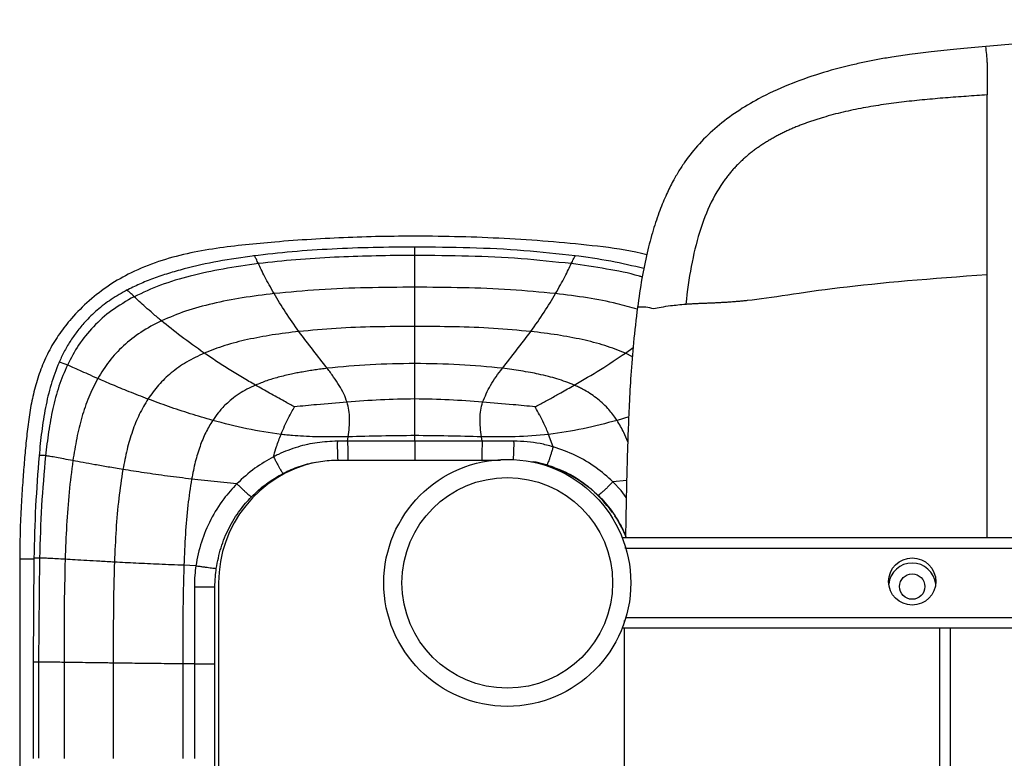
# Paper-space layout '_Bottom' of a CAD drawing. Header units: millimetres. Extents: x -468 to 468, y -619 to 155.
# Tile 5 of 10: x -468 to -197, y -48 to 155. Entities that reach past the tile are written whole.
import ezdxf

# ---------------------------------------------------------------- set-up
doc = ezdxf.new("R2010")
doc.units = ezdxf.units.MM

psp = doc.layouts.new('_Bottom')

# ---------------------------------------------------------------- linework, layer by layer
at = {"color": 7, "linetype": 'Continuous', "lineweight": 25}
for p, q in [((-359.46, 76.62), (-359.46, 81.39)), ((-359.46, 70.6), (-359.46, 76.62)), ((-359.46, 60.38), (-359.46, 70.6)), ((-301.48, 63.25), (-299.36, 64.78)), ((-299.56, 62.27), (-301.48, 63.25)), ((-300.57, 45.69), (-303.79, 44.73)), ((-321.37, 37.47), (-322.61, 40.87)), ((-377.96, 39), (-377.8, 40.2)), ((-359.46, 38.99), (-359.46, 40.55)), ((-340.96, 39), (-341.12, 40.2)), ((-380.67, 33.81), (-377.86, 33.81)), ((-341.06, 33.81), (-335.9, 33.81)), ((-408.46, 27.3), (-420.94, 28.56)), ((-301.14, 28.22), (-304.9, 27.81)), ((-301.78, 13.81), (-301.29, 12.5)), ((-302.38, 12.5), (302.38, 12.5)), ((-301.51, 10.01), (-301.52, 9.47)), ((301.35, 9.5), (-301.35, 9.5)), ((-468.27, 6.63), (-468.27, -450.94)), ((-464.36, 6.72), (-464.56, -21.86)), ((-462.81, 6.84), (-463.05, -21.81)), ((-419.74, 4.71), (-423.06, 4.84)), ((-413.5, 0), (-413.5, -466)), ((-301.78, -10.36), (-301.78, -10.84)), ((-301.35, -9.5), (301.35, -9.5)), ((302.38, -12.5), (-302.38, -12.5)), ((-215, -12.5), (-215, -366.5)), ((-212, -366.5), (-212, -12.5)), ((-464.56, -21.86), (-464.56, -48.31)), ((-463.05, -21.81), (-463.05, -48.3)), ((-456.06, -21.89), (-456.06, -48.31)), ((-423.36, -22.3), (-423.36, -48.36)), ((-420.17, -22.33), (-423.36, -22.3)), ((-414.5, -421.97), (-414.5, -22.33))]:
    psp.add_line(p, q, dxfattribs=at)
at = {"color": 7, "linetype": 'Continuous', "lineweight": 25, "flags": 128}
for points in [[(-301.24, 23.53), (-302.63, 25.42), (-304.9, 27.81), (-304.9, 27.81), (-304.9, 27.81)], [(-468.27, 6.63), (-468.08, 6.63), (-467.53, 6.63), (-466.72, 6.63), (-465.77, 6.63), (-464.81, 6.63), (-464.33, 6.63)], [(-442.51, -22.08), (-442.51, -31.65), (-442.51, -39.99), (-442.51, -48.33)], [(-420.17, -22.33), (-420.17, -32.33), (-420.17, -40.35), (-420.17, -41.01), (-420.17, -48.36)]]:
    psp.add_lwpolyline(points, dxfattribs=at)
at = {"color": 7, "linetype": 'Continuous', "lineweight": 25}
for centre, radius in [((-334, 0), 34), ((-334, 0), 29), ((-222.5, 0.37), 6.5), ((-222.5, -1.02), 3.5)]:
    psp.add_circle(centre, radius, dxfattribs=at)
for centre, radius, start, end in [((-347.39, 132.75), 145.95, 4.1329, 5.8675), ((-297, 64.59), 11.33, 72.8467, 95.862), ((-328.02, 37.67), 52.79, 178.5547, 184.1966), ((-381.86, 37.88), 49.71, 355.4759, 1.3066), ((-379.5, 0), 34, 102.6225, 180), ((-333.5, -1), 35, 69.3088, 78.9329), ((-333.5, -1), 35, 35.5588, 68.254), ((-333.5, -1), 35, 23.7574, 33.6936), ((-222.5, -1.03), 6.5, 6.2844, 173.7156), ((-418.63, -423.33), 422.15, 89.4399, 90.2099)]:
    psp.add_arc(centre, radius, start, end, dxfattribs=at)
for points, knots in [([(0, 155.05), (-2.23, 155.05), (-6.38, 155.04), (-12.13, 155.03), (-16.96, 155.01), (-20.9, 154.99), (-27.36, 154.96), (-40.07, 154.84), (-65.18, 154.44), (-94.71, 153.55), (-125.25, 152.42), (-144.86, 151.52), (-158.38, 150.77), (-165.58, 150.34), (-171.44, 149.96), (-176.41, 149.63), (-181.12, 149.3), (-187.06, 148.87), (-194.22, 148.32), (-199.41, 147.9), (-202.21, 147.67)], [0, 0, 0, 0, 0.033052, 0.061491, 0.085316, 0.104526, 0.119946, 0.181137, 0.292798, 0.492168, 0.619029, 0.745899, 0.783119, 0.819638, 0.852896, 0.870152, 0.893472, 0.922883, 0.958377, 1, 1, 1, 1]), ([(-202.21, 147.67), (-204.89, 147.44), (-209.91, 147), (-216.91, 146.28), (-222.87, 145.55), (-227.78, 144.81), (-231.93, 144.1), (-235.67, 143.36), (-241.04, 142.17), (-248.08, 140.26), (-256.64, 137.23), (-264.23, 133.71), (-270.79, 129.81), (-276.28, 125.72), (-281.12, 121.1), (-284.5, 116.88), (-286.8, 113.37), (-288.5, 110.42), (-290.29, 106.8), (-292.15, 102.3), (-293.96, 96.92), (-295.6, 90.66), (-297.05, 83.56), (-297.77, 78.52), (-298.15, 75.86)], [0, 0, 0, 0, 0.0600729, 0.1124458, 0.1571163, 0.193998, 0.2233618, 0.2510098, 0.2790874, 0.3461719, 0.4138917, 0.4816154, 0.5328042, 0.5840403, 0.6343651, 0.6820842, 0.7045883, 0.728392, 0.7584585, 0.7949245, 0.8374507, 0.8857343, 0.9398953, 1, 1, 1, 1]), ([(-201.87, 143.23), (-201.87, 143.03), (-201.87, 142.49), (-201.86, 140.92), (-201.86, 138.38), (-201.85, 135.67), (-201.85, 134.33)], [0, 0, 0, 0, 0.103884, 0.282597, 0.643173, 1, 1, 1, 1]), ([(-201.85, 134.33), (-202.81, 134.27), (-204.73, 134.14), (-207.61, 133.95), (-210.48, 133.74), (-213.35, 133.52), (-216.21, 133.28), (-219.06, 133.02), (-221.91, 132.74), (-224.75, 132.42), (-227.57, 132.07), (-230.39, 131.68), (-233.2, 131.24), (-235.99, 130.75), (-238.77, 130.21), (-241.53, 129.6), (-244.26, 128.92), (-246.47, 128.31), (-248.15, 127.79), (-249.32, 127.42), (-250.49, 127.03), (-251.65, 126.62), (-252.8, 126.19), (-253.94, 125.74), (-255.07, 125.28), (-256.19, 124.79), (-257.3, 124.28), (-258.4, 123.75), (-259.48, 123.19), (-260.55, 122.62), (-261.6, 122.02), (-262.64, 121.4), (-263.66, 120.75), (-264.67, 120.08), (-265.65, 119.38), (-266.61, 118.65), (-267.55, 117.91), (-268.47, 117.13), (-269.36, 116.33), (-270.23, 115.5), (-271.07, 114.65), (-271.88, 113.77), (-272.66, 112.86), (-273.16, 112.24), (-273.41, 111.92)], [0, 0, 0, 0, 0.037455, 0.07486, 0.112215, 0.149517, 0.186764, 0.223956, 0.261088, 0.298158, 0.335161, 0.372091, 0.408946, 0.44572, 0.482409, 0.519006, 0.555501, 0.591907, 0.607849, 0.623772, 0.639677, 0.655565, 0.671434, 0.687285, 0.703115, 0.718924, 0.73471, 0.750472, 0.766209, 0.78192, 0.797606, 0.813265, 0.8289, 0.844512, 0.860103, 0.875676, 0.891236, 0.906784, 0.922322, 0.937854, 0.953384, 0.968915, 0.984452, 1, 1, 1, 1]), ([(-201.85, 116.34), (-201.85, 116.68), (-201.85, 117.36), (-201.85, 118.37), (-201.85, 119.37), (-201.85, 120.37), (-201.85, 121.35), (-201.85, 122.33), (-201.85, 123.29), (-201.85, 124.24), (-201.85, 125.18), (-201.85, 126.1), (-201.85, 127.01), (-201.85, 127.9), (-201.85, 128.77), (-201.85, 129.62), (-201.85, 130.46), (-201.85, 131.27), (-201.85, 132.07), (-201.85, 132.84), (-201.85, 133.6), (-201.85, 134.08), (-201.85, 134.33)], [0, 0, 0, 0, 0.050178, 0.100264, 0.150254, 0.200143, 0.249934, 0.29963, 0.349242, 0.398781, 0.448268, 0.497728, 0.54719, 0.596685, 0.646249, 0.695931, 0.745787, 0.795884, 0.84629, 0.897071, 0.94829, 1, 1, 1, 1]), ([(-201.85, 84.9), (-201.85, 85.51), (-201.85, 86.72), (-201.85, 88.53), (-201.85, 90.33), (-201.85, 92.12), (-201.85, 93.91), (-201.85, 95.69), (-201.85, 97.46), (-201.85, 99.22), (-201.85, 100.97), (-201.85, 102.72), (-201.85, 104.46), (-201.85, 106.18), (-201.85, 107.9), (-201.85, 109.61), (-201.85, 111.31), (-201.85, 113), (-201.85, 114.68), (-201.85, 115.78), (-201.85, 116.34)], [0, 0, 0, 0, 0.056452, 0.112799, 0.169024, 0.225118, 0.28108, 0.336914, 0.392627, 0.448229, 0.503733, 0.559151, 0.614494, 0.66977, 0.724987, 0.780144, 0.835237, 0.890256, 0.945182, 1, 1, 1, 1]), ([(-273.4, 111.92), (-276.78, 107.6), (-279.25, 102.4), (-282.89, 90.57), (-284.06, 83.94), (-284.85, 76.75)], [0, 0, 0, 0, 0.5, 0.5, 1, 1, 1, 1]), ([(-295.6, 90.29), (-296.09, 90.42), (-300.52, 91.6), (-309.12, 92.71), (-321.22, 93.92), (-333.34, 94.77), (-345.46, 95.28), (-360.3, 95.52), (-377.84, 95.24), (-394, 94.22), (-406.1, 93.11), (-414.17, 92.14), (-422.2, 90.73), (-430.09, 88.6), (-437.29, 85.7), (-443.68, 82.03), (-449.21, 77.8), (-453.74, 73.27), (-457.34, 68.69), (-460.11, 64.22), (-462.3, 59.46), (-463.93, 54.51), (-465.1, 49.44), (-465.92, 44.29), (-466.5, 39.08), (-466.98, 33.8), (-467.42, 28.18), (-467.83, 21.9), (-468.19, 14.62), (-468.24, 9.42), (-468.27, 6.63)], [0, 0, 0, 0, 0.006523, 0.058903, 0.110992, 0.162966, 0.214982, 0.267023, 0.353741, 0.440385, 0.475064, 0.509911, 0.544854, 0.579772, 0.6148, 0.644361, 0.674198, 0.704059, 0.72647, 0.748966, 0.77144, 0.793692, 0.815848, 0.838217, 0.860709, 0.883196, 0.906404, 0.933161, 0.964146, 1, 1, 1, 1]), ([(-359.46, 92.44), (-363.28, 92.42), (-370.88, 92.37), (-382.16, 91.95), (-393.16, 91.25), (-400.35, 90.42), (-403.88, 90.02)], [0, 0, 0, 0, 0.257331, 0.511867, 0.760455, 1, 1, 1, 1]), ([(-359.46, 90.16), (-359.46, 90.61), (-359.46, 91.52), (-359.46, 92.2), (-359.46, 92.48), (-359.46, 92.43), (-359.46, 92.42)], [0, 0, 0, 0, 0.323398, 0.643977, 0.964406, 1, 1, 1, 1]), ([(-315.28, 90.05), (-320, 90.56), (-329.64, 91.62), (-344.39, 92.31), (-354.4, 92.4), (-359.46, 92.44)], [0, 0, 0, 0, 0.321782, 0.657508, 1, 1, 1, 1]), ([(-403.64, 90.05), (-406.99, 89.57), (-413.49, 88.65), (-421.38, 86.91), (-427.28, 85.24), (-431.41, 83.85), (-435.29, 82.31), (-437.73, 81.08), (-438.93, 80.49)], [0, 0, 0, 0, 0.276228, 0.535859, 0.658907, 0.7773, 0.891094, 1, 1, 1, 1]), ([(-402.53, 87.88), (-402.74, 88.31), (-403.14, 89.17), (-403.44, 89.77), (-403.59, 90.02), (-403.62, 90.03), (-403.63, 90.03)], [0, 0, 0, 0, 0.328044, 0.650136, 0.863043, 1, 1, 1, 1]), ([(-381.56, 89.65), (-385.13, 89.45), (-392.14, 89.06), (-399.11, 88.27), (-402.53, 87.88)], [0, 0, 0, 0, 0.509058, 1, 1, 1, 1]), ([(-359.46, 90.16), (-360.02, 90.16), (-367.39, 90.15), (-374.75, 89.89), (-381.56, 89.65)], [0, 0, 0, 0, 0.0757631, 1, 1, 1, 1]), ([(-359.46, 81.39), (-359.46, 82.25), (-359.46, 83.98), (-359.46, 85.96), (-359.46, 87.41), (-359.46, 88.43), (-359.46, 89.36), (-359.46, 89.89), (-359.46, 90.16)], [0, 0, 0, 0, 0.243936, 0.490985, 0.616064, 0.742431, 0.870339, 1, 1, 1, 1]), ([(-316.38, 87.88), (-320.98, 88.37), (-330.38, 89.38), (-344.76, 90.03), (-354.53, 90.11), (-359.46, 90.16)], [0, 0, 0, 0, 0.3216557, 0.6573358, 1, 1, 1, 1]), ([(-316.38, 87.88), (-316.18, 88.31), (-315.78, 89.17), (-315.44, 89.82), (-315.29, 90.09), (-315.29, 90.04), (-315.29, 90.03)], [0, 0, 0, 0, 0.327885, 0.649818, 0.968615, 1, 1, 1, 1]), ([(-296.37, 86.53), (-299.4, 87.25), (-305.73, 88.73), (-312.17, 89.62), (-315.52, 90.08)], [0, 0, 0, 0, 0.478693, 1, 1, 1, 1]), ([(-402.53, 87.88), (-405.78, 87.43), (-412.08, 86.55), (-421.09, 84.58), (-429.35, 82.2), (-434.35, 79.9), (-436.75, 78.79)], [0, 0, 0, 0, 0.276452, 0.536276, 0.777612, 1, 1, 1, 1]), ([(-398.22, 79.64), (-398.68, 80.46), (-399.6, 82.07), (-400.78, 84.3), (-401.79, 86.32), (-402.29, 87.36), (-402.53, 87.88)], [0, 0, 0, 0, 0.2520608, 0.5019892, 0.7507038, 1, 1, 1, 1]), ([(-320.7, 79.64), (-320.24, 80.46), (-319.31, 82.07), (-318.14, 84.3), (-317.12, 86.32), (-316.63, 87.36), (-316.38, 87.88)], [0, 0, 0, 0, 0.25206, 0.501985, 0.750701, 1, 1, 1, 1]), ([(-296.85, 84.2), (-297.11, 84.28), (-300.32, 85.27), (-306.85, 86.49), (-313.14, 87.41), (-316.38, 87.88)], [0, 0, 0, 0, 0.041198, 0.505733, 1, 1, 1, 1]), ([(-267.83, 77.79), (-264.5, 78.15), (-260.92, 78.7), (-252.66, 79.94), (-247.98, 80.63), (-231.46, 82.63), (-217.13, 83.85), (-201.85, 84.9)], [0, 0, 0, 0, 0.25, 0.25, 0.5, 0.5, 1, 1, 1, 1]), ([(-201.86, 12.5), (-201.86, 13.49), (-201.86, 17.99), (-201.85, 26.78), (-201.85, 38.74), (-201.85, 51.18), (-201.85, 63.09), (-201.85, 74.29), (-201.85, 81.46), (-201.85, 84.9)], [0, 0, 0, 0, 0.04061, 0.185518, 0.362135, 0.534482, 0.699673, 0.855554, 1, 1, 1, 1]), ([(-359.46, 81.39), (-363.9, 81.36), (-372.68, 81.3), (-385.61, 80.82), (-394.08, 80.03), (-398.22, 79.64)], [0, 0, 0, 0, 0.34272, 0.678317, 1, 1, 1, 1]), ([(-320.7, 79.64), (-324.84, 80.03), (-333.31, 80.82), (-346.24, 81.3), (-355.02, 81.36), (-359.46, 81.39)], [0, 0, 0, 0, 0.321682, 0.657283, 1, 1, 1, 1]), ([(-438.63, 80.64), (-440.12, 79.8), (-443.04, 78.17), (-446.95, 75.17), (-450.08, 72.15), (-452.53, 69.2), (-454.45, 66.43), (-456.12, 63.55), (-457.04, 61.55), (-457.49, 60.55)], [0, 0, 0, 0, 0.182886, 0.357022, 0.524015, 0.645802, 0.765406, 0.883477, 1, 1, 1, 1]), ([(-436.75, 78.79), (-438.85, 77.58), (-442.92, 75.26), (-448.04, 70.68), (-452.19, 65.61), (-454.17, 61.83), (-455.15, 59.96)], [0, 0, 0, 0, 0.271237, 0.523633, 0.764547, 1, 1, 1, 1]), ([(-436.75, 78.79), (-437.15, 79.17), (-437.75, 79.74), (-438.27, 80.21), (-438.6, 80.48), (-438.78, 80.62), (-438.77, 80.56), (-438.77, 80.56)], [0, 0, 0, 0, 0.362274, 0.53604, 0.715899, 0.990131, 1, 1, 1, 1]), ([(-429.25, 72.16), (-430.04, 72.82), (-431.6, 74.13), (-433.63, 75.91), (-435.4, 77.52), (-436.3, 78.37), (-436.75, 78.79)], [0, 0, 0, 0, 0.261969, 0.515488, 0.761036, 1, 1, 1, 1]), ([(-398.22, 79.64), (-401.15, 79.28), (-406.84, 78.58), (-414.99, 76.98), (-422.49, 75.01), (-427.06, 73.09), (-429.25, 72.16)], [0, 0, 0, 0, 0.27641, 0.536387, 0.777897, 1, 1, 1, 1]), ([(-391.41, 69.2), (-392.67, 70.98), (-395.19, 74.53), (-397.21, 77.94), (-398.22, 79.64)], [0, 0, 0, 0, 0.4999536, 1, 1, 1, 1]), ([(-327.51, 69.2), (-326.25, 70.98), (-323.73, 74.53), (-321.71, 77.94), (-320.7, 79.64)], [0, 0, 0, 0, 0.4999477, 1, 1, 1, 1]), ([(-298.22, 75.31), (-300.05, 75.85), (-304.56, 77.17), (-312.08, 78.56), (-317.77, 79.28), (-320.7, 79.64)], [0, 0, 0, 0, 0.250357, 0.613697, 1, 1, 1, 1]), ([(-293.64, 75.49), (-293.64, 75.49), (-293.1, 75.65), (-291.63, 75.94), (-288.82, 76.39), (-286.3, 76.62), (-284.85, 76.75)], [0, 0, 0, 0, 0.001153, 0.284338, 0.588667, 1, 1, 1, 1]), ([(-284.85, 76.75), (-284.69, 76.76), (-284.38, 76.78), (-283.89, 76.81), (-283.41, 76.84), (-282.92, 76.87), (-282.42, 76.9), (-281.92, 76.92), (-281.41, 76.95), (-280.9, 76.97), (-280.38, 76.99), (-279.86, 77.01), (-279.33, 77.04), (-278.8, 77.06), (-278.26, 77.08), (-277.71, 77.11), (-277.17, 77.13), (-276.61, 77.15), (-276.06, 77.18), (-275.49, 77.21), (-274.93, 77.24), (-274.36, 77.27), (-273.78, 77.31), (-273.2, 77.34), (-272.62, 77.38), (-272.03, 77.42), (-271.44, 77.47), (-270.85, 77.51), (-270.25, 77.56), (-269.65, 77.62), (-269.05, 77.67), (-268.44, 77.73), (-268.03, 77.78), (-267.83, 77.8)], [0, 0, 0, 0, 0.033647, 0.067103, 0.100379, 0.133485, 0.166433, 0.199234, 0.2319, 0.264444, 0.296877, 0.32921, 0.361453, 0.393619, 0.425715, 0.457752, 0.489739, 0.521683, 0.553593, 0.585476, 0.617339, 0.649188, 0.681029, 0.71287, 0.744713, 0.776566, 0.808432, 0.840316, 0.872218, 0.904139, 0.936076, 0.96803, 1, 1, 1, 1]), ([(-298.15, 75.86), (-298.55, 72.61), (-299.29, 66.4), (-299.98, 57.46), (-300.43, 49.36), (-300.74, 42.1), (-300.95, 35.66), (-301.1, 30.06), (-301.21, 25.16), (-301.33, 19.4), (-301.41, 15.23), (-301.46, 12.5)], [0, 0, 0, 0, 0.154713, 0.295823, 0.42355, 0.538021, 0.639369, 0.72769, 0.803051, 0.870841, 1, 1, 1, 1]), ([(-429.25, 72.16), (-431.18, 71.16), (-434.91, 69.23), (-439.73, 65.4), (-443.75, 61.12), (-445.77, 57.87), (-446.77, 56.26)], [0, 0, 0, 0, 0.2712281, 0.5233357, 0.764013, 1, 1, 1, 1]), ([(-417.44, 63.25), (-419.62, 64.8), (-423.88, 67.81), (-427.49, 70.74), (-429.25, 72.16)], [0, 0, 0, 0, 0.511967, 1, 1, 1, 1]), ([(-359.46, 70.6), (-363.11, 70.58), (-370.33, 70.54), (-380.99, 70.15), (-387.98, 69.51), (-391.41, 69.2)], [0, 0, 0, 0, 0.341926, 0.677397, 1, 1, 1, 1]), ([(-327.51, 69.2), (-330.93, 69.51), (-337.92, 70.15), (-348.59, 70.54), (-355.81, 70.58), (-359.46, 70.6)], [0, 0, 0, 0, 0.322605, 0.658076, 1, 1, 1, 1]), ([(-391.41, 69.2), (-393.85, 68.91), (-398.59, 68.34), (-405.4, 67.06), (-411.7, 65.49), (-415.58, 63.98), (-417.44, 63.25)], [0, 0, 0, 0, 0.27468, 0.534166, 0.776371, 1, 1, 1, 1]), ([(-383.57, 59.07), (-384.87, 60.73), (-387.55, 64.15), (-390.1, 67.49), (-391.41, 69.2)], [0, 0, 0, 0, 0.485972, 1, 1, 1, 1]), ([(-335.35, 59.07), (-334.04, 60.73), (-331.37, 64.15), (-328.82, 67.49), (-327.51, 69.2)], [0, 0, 0, 0, 0.485972, 1, 1, 1, 1]), ([(-301.48, 63.25), (-303.34, 63.98), (-307.22, 65.49), (-313.52, 67.06), (-320.33, 68.34), (-325.07, 68.91), (-327.51, 69.2)], [0, 0, 0, 0, 0.223627, 0.465832, 0.725319, 1, 1, 1, 1]), ([(-417.44, 63.25), (-419.1, 62.46), (-422.3, 60.95), (-426.53, 57.94), (-430.14, 54.54), (-432.02, 51.91), (-432.95, 50.61)], [0, 0, 0, 0, 0.270919, 0.52302, 0.763647, 1, 1, 1, 1]), ([(-403.34, 54.43), (-404.54, 55.13), (-406.98, 56.55), (-410.56, 58.74), (-414.09, 60.98), (-416.32, 62.49), (-417.44, 63.25)], [0, 0, 0, 0, 0.244906, 0.499797, 0.74893, 1, 1, 1, 1]), ([(-315.58, 54.44), (-313.14, 55.87), (-308.25, 58.73), (-303.73, 61.75), (-301.48, 63.25)], [0, 0, 0, 0, 0.500367, 1, 1, 1, 1]), ([(-457.44, 60.68), (-458.22, 58.66), (-459.79, 54.61), (-461.24, 48.22), (-462.28, 41.67), (-462.71, 37.24), (-462.93, 35.01)], [0, 0, 0, 0, 0.246034, 0.493536, 0.744576, 1, 1, 1, 1]), ([(-455.15, 59.96), (-455.97, 58.03), (-457.62, 54.14), (-459.22, 47.94), (-460.39, 41.55), (-460.89, 37.2), (-461.15, 35)], [0, 0, 0, 0, 0.2440701, 0.4908284, 0.7424636, 1, 1, 1, 1]), ([(-455.15, 59.96), (-455.56, 60.13), (-456.38, 60.46), (-457.09, 60.68), (-457.43, 60.75), (-457.41, 60.68), (-457.41, 60.66)], [0, 0, 0, 0, 0.324725, 0.639015, 0.945733, 1, 1, 1, 1]), ([(-446.77, 56.26), (-447.67, 56.65), (-449.42, 57.43), (-451.69, 58.45), (-453.65, 59.32), (-454.66, 59.75), (-455.15, 59.96)], [0, 0, 0, 0, 0.264873, 0.5195589, 0.7643615, 1, 1, 1, 1]), ([(-359.46, 60.38), (-363.57, 60.34), (-371.62, 60.25), (-379.64, 59.45), (-383.57, 59.07)], [0, 0, 0, 0, 0.509871, 1, 1, 1, 1]), ([(-359.46, 58.82), (-359.46, 59.08), (-359.46, 59.6), (-359.46, 60.12), (-359.46, 60.38)], [0, 0, 0, 0, 0.4982202, 1, 1, 1, 1]), ([(-335.35, 59.07), (-339.28, 59.45), (-347.29, 60.25), (-355.35, 60.34), (-359.46, 60.38)], [0, 0, 0, 0, 0.49013, 1, 1, 1, 1]), ([(-383.57, 59.07), (-384.14, 59), (-385.28, 58.86), (-386.96, 58.62), (-388.71, 58.36), (-390.36, 58.08), (-391.97, 57.78), (-394.17, 57.33), (-396.96, 56.66), (-400.27, 55.68), (-402.31, 54.85), (-403.34, 54.43)], [0, 0, 0, 0, 0.084699, 0.168239, 0.250532, 0.34487, 0.414305, 0.492141, 0.675167, 0.836633, 1, 1, 1, 1]), ([(-378.13, 49.76), (-378.41, 50.53), (-378.99, 52.12), (-380.29, 54.4), (-381.83, 56.74), (-382.98, 58.27), (-383.57, 59.07)], [0, 0, 0, 0, 0.222408, 0.463509, 0.723283, 1, 1, 1, 1]), ([(-359.46, 50.64), (-359.46, 52), (-359.46, 54.76), (-359.46, 57.45), (-359.46, 58.82)], [0, 0, 0, 0, 0.491579, 1, 1, 1, 1]), ([(-340.79, 49.76), (-340.13, 51.32), (-338.7, 54.68), (-336.52, 57.53), (-335.35, 59.07)], [0, 0, 0, 0, 0.463168, 1, 1, 1, 1]), ([(-315.58, 54.44), (-316.34, 54.75), (-317.91, 55.4), (-320.27, 56.17), (-322.8, 56.87), (-325.23, 57.43), (-327.78, 57.94), (-330.23, 58.37), (-332.8, 58.75), (-334.49, 58.96), (-335.35, 59.07)], [0, 0, 0, 0, 0.1215327, 0.2492057, 0.3662707, 0.5078714, 0.616281, 0.7494827, 0.8733923, 1, 1, 1, 1]), ([(-446.77, 56.26), (-447.64, 54.57), (-449.4, 51.15), (-451.23, 45.59), (-452.66, 39.74), (-453.3, 35.71), (-453.63, 33.65)], [0, 0, 0, 0, 0.239742, 0.484538, 0.737338, 1, 1, 1, 1]), ([(-432.95, 50.61), (-434.7, 51.28), (-438.12, 52.6), (-442.76, 54.52), (-445.46, 55.69), (-446.77, 56.26)], [0, 0, 0, 0, 0.349218, 0.682466, 1, 1, 1, 1]), ([(-403.34, 54.43), (-404.13, 54.07), (-405.68, 53.36), (-407.9, 52.05), (-409.82, 50.65), (-411.77, 48.93), (-413.53, 47.02), (-414.63, 45.44), (-415.13, 44.73)], [0, 0, 0, 0, 0.168412, 0.330109, 0.497671, 0.627548, 0.832896, 1, 1, 1, 1]), ([(-399.48, 52.24), (-400.11, 52.6), (-401.4, 53.32), (-402.68, 54.05), (-403.34, 54.43)], [0, 0, 0, 0, 0.487174, 1, 1, 1, 1]), ([(-319.27, 52.33), (-318.66, 52.68), (-317.42, 53.38), (-316.2, 54.08), (-315.58, 54.44)], [0, 0, 0, 0, 0.4975098, 1, 1, 1, 1]), ([(-313.31, 53.35), (-313.68, 53.54), (-314.42, 53.92), (-315.19, 54.26), (-315.58, 54.43)], [0, 0, 0, 0, 0.493316, 1, 1, 1, 1]), ([(-392.58, 48.46), (-393.52, 48.97), (-395.84, 50.21), (-398.13, 51.49), (-399.48, 52.24)], [0, 0, 0, 0, 0.407522, 1, 1, 1, 1]), ([(-326.34, 48.46), (-326.33, 48.46), (-326.3, 48.48), (-326.24, 48.51), (-325.29, 49.03), (-323.41, 50.03), (-321.12, 51.3), (-319.74, 52.07), (-319.27, 52.33)], [0, 0, 0, 0, 0.00612, 0.01224, 0.02448, 0.407697, 0.801502, 1, 1, 1, 1]), ([(-303.83, 44.79), (-303.94, 44.96), (-304.38, 45.62), (-305.2, 46.71), (-306.42, 48.16), (-307.85, 49.59), (-309.5, 50.96), (-311.3, 52.23), (-312.61, 52.96), (-313.31, 53.35)], [0, 0, 0, 0, 0.048162, 0.182848, 0.316906, 0.488298, 0.652321, 0.815197, 1, 1, 1, 1]), ([(-432.95, 50.61), (-433.78, 49.22), (-435.47, 46.4), (-437.32, 41.69), (-438.81, 36.61), (-439.5, 33.05), (-439.86, 31.22)], [0, 0, 0, 0, 0.233873, 0.475657, 0.729875, 1, 1, 1, 1]), ([(-415.13, 44.73), (-417.19, 45.34), (-421.32, 46.54), (-427.3, 48.52), (-431.08, 49.92), (-432.95, 50.61)], [0, 0, 0, 0, 0.336747, 0.671268, 1, 1, 1, 1]), ([(-378.13, 49.76), (-380.92, 49.53), (-385.74, 49.14), (-390.55, 48.66), (-392.58, 48.46)], [0, 0, 0, 0, 0.579388, 1, 1, 1, 1]), ([(-359.46, 50.64), (-362.62, 50.58), (-368.85, 50.47), (-375.07, 50), (-378.13, 49.76)], [0, 0, 0, 0, 0.507441, 1, 1, 1, 1]), ([(-377.8, 40.2), (-377.69, 41.07), (-377.49, 42.74), (-377.39, 45.19), (-377.53, 47.54), (-377.93, 49.02), (-378.13, 49.76)], [0, 0, 0, 0, 0.269939, 0.519793, 0.759166, 1, 1, 1, 1]), ([(-359.46, 40.55), (-359.46, 42.31), (-359.46, 45.69), (-359.46, 49.03), (-359.46, 50.64)], [0, 0, 0, 0, 0.518549, 1, 1, 1, 1]), ([(-340.79, 49.76), (-343.85, 50), (-350.06, 50.47), (-356.3, 50.58), (-359.46, 50.64)], [0, 0, 0, 0, 0.4925611, 1, 1, 1, 1]), ([(-341.12, 40.2), (-341.22, 41.07), (-341.43, 42.74), (-341.53, 45.19), (-341.39, 47.54), (-340.99, 49.02), (-340.79, 49.76)], [0, 0, 0, 0, 0.270005, 0.519928, 0.759226, 1, 1, 1, 1]), ([(-326.34, 48.46), (-328.37, 48.66), (-333.18, 49.14), (-337.99, 49.53), (-340.79, 49.76)], [0, 0, 0, 0, 0.42061, 1, 1, 1, 1]), ([(-396.3, 40.88), (-395.65, 42.43), (-394.54, 45.03), (-393.14, 47.47), (-392.58, 48.46)], [0, 0, 0, 0, 0.595478, 1, 1, 1, 1]), ([(-323.93, 43.92), (-324.3, 44.68), (-324.68, 45.45), (-325.45, 46.9), (-325.87, 47.63), (-326.28, 48.35), (-326.32, 48.41), (-326.33, 48.44), (-326.34, 48.46)], [0, 0, 0, 0, 0.492762, 0.500019, 0.959583, 0.979792, 0.989896, 1, 1, 1, 1]), ([(-415.13, 44.73), (-415.79, 43.63), (-417.16, 41.35), (-418.71, 37.5), (-420.02, 33.21), (-420.62, 30.16), (-420.94, 28.56)], [0, 0, 0, 0, 0.223063, 0.460351, 0.717648, 1, 1, 1, 1]), ([(-396.3, 40.88), (-399.46, 41.33), (-405.84, 42.24), (-412.01, 43.9), (-415.13, 44.73)], [0, 0, 0, 0, 0.494404, 1, 1, 1, 1]), ([(-322.61, 40.87), (-322.82, 41.38), (-323.24, 42.4), (-323.7, 43.41), (-323.93, 43.92)], [0, 0, 0, 0, 0.494678, 1, 1, 1, 1]), ([(-303.79, 44.73), (-306.87, 43.9), (-313.04, 42.25), (-319.42, 41.33), (-322.61, 40.87)], [0, 0, 0, 0, 0.49997, 1, 1, 1, 1]), ([(-303.79, 44.73), (-303.8, 44.74), (-303.81, 44.76), (-303.82, 44.78), (-303.83, 44.79)], [0, 0, 0, 0, 0.50008, 1, 1, 1, 1]), ([(-300.84, 38.85), (-301.17, 39.7), (-301.97, 41.76), (-303.12, 43.63), (-303.79, 44.73)], [0, 0, 0, 0, 0.41514, 1, 1, 1, 1]), ([(-398.37, 34.71), (-398.32, 34.89), (-398.06, 35.83), (-397.43, 37.91), (-396.73, 39.77), (-396.3, 40.88)], [0, 0, 0, 0, 0.082424, 0.45148, 1, 1, 1, 1]), ([(-393.19, 40.56), (-393.71, 40.61), (-394.75, 40.7), (-395.78, 40.82), (-396.3, 40.88)], [0, 0, 0, 0, 0.499492, 1, 1, 1, 1]), ([(-322.61, 40.87), (-325.68, 40.6), (-330.19, 40.21), (-334.82, 40.17), (-336.38, 40.16), (-336.5, 40.16), (-336.51, 40.16), (-336.52, 40.16), (-336.52, 40.16), (-336.52, 40.16), (-336.53, 40.16), (-336.57, 40.16), (-336.65, 40.16), (-336.82, 40.16), (-337.16, 40.16), (-337.84, 40.17), (-339.19, 40.18), (-340.35, 40.19), (-341.12, 40.2)], [0, 0, 0, 0, 0.499555, 0.732245, 0.749518, 0.751601, 0.751719, 0.751721, 0.751736, 0.751798, 0.75192, 0.753876, 0.757787, 0.76561, 0.781253, 0.812531, 0.875055, 1, 1, 1, 1]), ([(-380.8, 39), (-382.64, 38.92), (-386.33, 38.77), (-391.79, 37.5), (-395.77, 36.01), (-397.91, 34.94), (-398.37, 34.71)], [0, 0, 0, 0, 0.303088, 0.606367, 0.916161, 1, 1, 1, 1]), ([(-377.8, 40.2), (-377.92, 40.2), (-378.62, 40.19), (-380.48, 40.17), (-383.35, 40.16), (-386.77, 40.21), (-390.04, 40.33), (-392.17, 40.49), (-393.19, 40.56)], [0, 0, 0, 0, 0.0229251, 0.1362998, 0.3630557, 0.5826542, 0.8023874, 1, 1, 1, 1]), ([(-377.96, 39), (-377.96, 39), (-378.9, 39), (-379.85, 39), (-380.8, 39)], [0, 0, 0, 0, 0.000021, 1, 1, 1, 1]), ([(-359.46, 38.99), (-361.19, 38.99), (-364.64, 38.99), (-370.81, 38.99), (-375.25, 38.99), (-377.96, 39)], [0, 0, 0, 0, 0.280119, 0.560801, 1, 1, 1, 1]), ([(-359.46, 40.55), (-362.51, 40.51), (-368.63, 40.44), (-374.74, 40.28), (-377.8, 40.2)], [0, 0, 0, 0, 0.499139, 1, 1, 1, 1]), ([(-341.12, 40.2), (-344.18, 40.28), (-350.29, 40.44), (-356.41, 40.51), (-359.46, 40.55)], [0, 0, 0, 0, 0.500864, 1, 1, 1, 1]), ([(-340.96, 39), (-340.96, 39), (-342.68, 39), (-346.12, 38.99), (-352.28, 38.99), (-356.73, 38.99), (-359.46, 38.99)], [0, 0, 0, 0, 0.000003, 0.278957, 0.557377, 1, 1, 1, 1]), ([(-332.16, 39.01), (-335.09, 39.01), (-338.02, 39), (-340.96, 39), (-340.96, 39)], [0, 0, 0, 0, 0.999993, 1, 1, 1, 1]), ([(-321.38, 37.47), (-322.57, 37.78), (-324.93, 38.4), (-328.54, 38.92), (-330.95, 38.98), (-332.16, 39.01)], [0, 0, 0, 0, 0.339678, 0.668333, 1, 1, 1, 1]), ([(-321.38, 37.47), (-321.47, 37.14), (-321.66, 36.49), (-321.95, 35.54), (-322.23, 34.67), (-322.49, 33.9), (-322.72, 33.27), (-322.9, 32.81), (-323.03, 32.52), (-323.08, 32.49), (-323.1, 32.47)], [0, 0, 0, 0, 0.125, 0.25, 0.375, 0.5, 0.625, 0.75, 0.875, 1, 1, 1, 1]), ([(-304.9, 27.81), (-304.9, 27.81), (-306.38, 29.25), (-309.64, 31.94), (-315.16, 35.3), (-319.28, 36.74), (-321.37, 37.47)], [0, 0, 0, 0, 0.000003, 0.321711, 0.65621, 1, 1, 1, 1]), ([(-462.93, 35.01), (-463.29, 30.37), (-464.01, 20.96), (-464.24, 11.52), (-464.36, 6.72)], [0, 0, 0, 0, 0.491907, 1, 1, 1, 1]), ([(-461.15, 35), (-461.49, 35.04), (-462.16, 35.12), (-462.7, 35.11), (-462.95, 35.07), (-462.92, 35.01), (-462.91, 35)], [0, 0, 0, 0, 0.327371, 0.6448989, 0.9550408, 1, 1, 1, 1]), ([(-461.15, 35), (-461.56, 30.4), (-462.41, 21.03), (-462.67, 11.63), (-462.81, 6.84)], [0, 0, 0, 0, 0.490533, 1, 1, 1, 1]), ([(-453.63, 33.65), (-454.47, 33.81), (-456.12, 34.12), (-458.17, 34.5), (-459.89, 34.81), (-460.73, 34.94), (-461.15, 35)], [0, 0, 0, 0, 0.2648137, 0.5195022, 0.7644505, 1, 1, 1, 1]), ([(-453.63, 33.65), (-454, 30.77), (-454.76, 24.86), (-455.4, 15.79), (-455.64, 9.62), (-455.76, 6.49)], [0, 0, 0, 0, 0.32015, 0.655085, 1, 1, 1, 1]), ([(-439.86, 31.22), (-441.22, 31.45), (-443.89, 31.89), (-447.53, 32.53), (-450.8, 33.12), (-452.7, 33.48), (-453.63, 33.65)], [0, 0, 0, 0, 0.266393, 0.521164, 0.76542, 1, 1, 1, 1]), ([(-398.37, 34.71), (-400.12, 33.72), (-403.78, 31.66), (-406.86, 28.79), (-408.46, 27.3)], [0, 0, 0, 0, 0.479051, 1, 1, 1, 1]), ([(-398.37, 34.71), (-398.21, 34.41), (-397.9, 33.81), (-397.44, 32.94), (-397, 32.13), (-396.61, 31.42), (-396.27, 30.85), (-396.01, 30.43), (-395.83, 30.16), (-395.79, 30.14), (-395.77, 30.13)], [0, 0, 0, 0, 0.125, 0.25, 0.375, 0.5, 0.625, 0.75, 0.875, 1, 1, 1, 1]), ([(-395.77, 30.13), (-395.37, 30.33), (-393.56, 31.23), (-390.14, 32.52), (-385.46, 33.57), (-382.25, 33.81), (-380.67, 33.81), (-380.67, 33.81)], [0, 0, 0, 0, 0.08406, 0.387322, 0.697101, 0.999996, 1, 1, 1, 1]), ([(-377.86, 33.81), (-375.17, 33.81), (-370.76, 33.81), (-364.63, 33.81), (-361.18, 33.81), (-359.46, 33.81)], [0, 0, 0, 0, 0.438353, 0.71917, 1, 1, 1, 1]), ([(-359.46, 33.81), (-356.74, 33.81), (-352.31, 33.81), (-346.18, 33.81), (-342.76, 33.81), (-341.06, 33.81)], [0, 0, 0, 0, 0.443474, 0.721736, 1, 1, 1, 1]), ([(-327.36, 33.33), (-326.97, 33.3), (-325.52, 33.19), (-324.12, 32.78), (-323.1, 32.47)], [0, 0, 0, 0, 0.269604, 1, 1, 1, 1]), ([(-439.86, 31.22), (-440.26, 28.57), (-441.1, 23.09), (-441.8, 14.57), (-442.05, 8.71), (-442.19, 5.71)], [0, 0, 0, 0, 0.313322, 0.648599, 1, 1, 1, 1]), ([(-420.94, 28.56), (-423.17, 28.84), (-427.56, 29.37), (-433.92, 30.28), (-437.9, 30.91), (-439.86, 31.22)], [0, 0, 0, 0, 0.344594, 0.678349, 1, 1, 1, 1]), ([(-404.45, 23.7), (-403.15, 24.93), (-400.51, 27.42), (-397.36, 29.22), (-395.77, 30.13)], [0, 0, 0, 0, 0.493617, 1, 1, 1, 1]), ([(-323.1, 32.47), (-321.33, 31.86), (-317.75, 30.6), (-312.98, 27.73), (-310.27, 25.28), (-308.98, 24.12)], [0, 0, 0, 0, 0.338134, 0.686315, 1, 1, 1, 1]), ([(-420.94, 28.56), (-421.31, 26.17), (-422.09, 21.14), (-422.71, 13.21), (-422.94, 7.69), (-423.06, 4.84)], [0, 0, 0, 0, 0.30455, 0.640367, 1, 1, 1, 1]), ([(-408.46, 27.3), (-408.46, 27.3), (-409.76, 25.98), (-412.44, 22.88), (-415.81, 17.5), (-418.4, 11.29), (-419.42, 6.92), (-419.74, 4.71), (-419.74, 4.71)], [0, 0, 0, 0, 0.000002, 0.216518, 0.478287, 0.739455, 0.999998, 1, 1, 1, 1]), ([(-408.46, 27.3), (-408.21, 27.06), (-407.72, 26.58), (-406.99, 25.88), (-406.31, 25.24), (-405.7, 24.68), (-405.18, 24.23), (-404.79, 23.91), (-404.53, 23.71), (-404.47, 23.71), (-404.45, 23.7)], [0, 0, 0, 0, 0.125, 0.25, 0.375, 0.5, 0.625, 0.75, 0.875, 1, 1, 1, 1]), ([(-414.13, 3.97), (-413.76, 5.89), (-413.02, 9.73), (-410.75, 15.14), (-407.9, 19.88), (-405.52, 22.51), (-404.45, 23.7)], [0, 0, 0, 0, 0.26187, 0.523471, 0.784669, 1, 1, 1, 1]), ([(-308.98, 24.12), (-308.33, 23.44), (-306.33, 21.36), (-303.84, 17.92), (-302.38, 15), (-301.78, 13.81)], [0, 0, 0, 0, 0.224967, 0.685765, 1, 1, 1, 1]), ([(-301.43, 13.87), (-301.52, 13.85), (-301.72, 13.78), (-301.76, 13.8), (-301.78, 13.81)], [0, 0, 0, 0, 0.399614, 1, 1, 1, 1]), ([(-462.81, 6.84), (-463.19, 6.84), (-463.95, 6.84), (-464.37, 6.79), (-464.32, 6.73), (-464.31, 6.72)], [0, 0, 0, 0, 0.439036, 0.862971, 1, 1, 1, 1]), ([(-455.76, 6.49), (-456.57, 6.53), (-458.15, 6.63), (-460.08, 6.73), (-461.67, 6.81), (-462.44, 6.83), (-462.81, 6.84)], [0, 0, 0, 0, 0.264403, 0.518911, 0.764016, 1, 1, 1, 1]), ([(-455.76, 6.49), (-455.87, 1.72), (-456.08, -7.74), (-456.06, -17.2), (-456.06, -21.89)], [0, 0, 0, 0, 0.503924, 1, 1, 1, 1]), ([(-442.19, 5.71), (-443.55, 5.79), (-446.21, 5.93), (-449.81, 6.13), (-453.03, 6.32), (-454.86, 6.43), (-455.76, 6.49)], [0, 0, 0, 0, 0.267469, 0.522347, 0.766132, 1, 1, 1, 1]), ([(-442.19, 5.71), (-442.28, 2.51), (-442.45, -3.71), (-442.51, -12.98), (-442.51, -19.05), (-442.51, -22.08)], [0, 0, 0, 0, 0.345234, 0.672604, 1, 1, 1, 1]), ([(-423.06, 4.84), (-425.33, 4.93), (-429.77, 5.11), (-436.21, 5.41), (-440.22, 5.61), (-442.19, 5.71)], [0, 0, 0, 0, 0.346731, 0.680364, 1, 1, 1, 1]), ([(-423.06, 4.84), (-423.17, 0.34), (-423.38, -8.7), (-423.37, -17.75), (-423.36, -22.3)], [0, 0, 0, 0, 0.497258, 1, 1, 1, 1]), ([(-419.74, 4.71), (-419.74, 4.71), (-419.87, 3.84), (-420.11, 1.88), (-420.15, -0.09), (-420.17, -1.18)], [0, 0, 0, 0, 0.0000102, 0.4480103, 1, 1, 1, 1]), ([(-414.5, -1.19), (-414.5, -1.19), (-414.5, -0.24), (-414.44, 1.49), (-414.23, 3.2), (-414.13, 3.97)], [0, 0, 0, 0, 0.000012, 0.55214, 1, 1, 1, 1]), ([(-420.17, -1.18), (-420.17, -4.7), (-420.17, -11.76), (-420.17, -18.81), (-420.17, -22.33)], [0, 0, 0, 0, 0.500206, 1, 1, 1, 1]), ([(-414.5, -22.33), (-414.5, -18.81), (-414.5, -11.76), (-414.5, -4.72), (-414.5, -1.19)], [0, 0, 0, 0, 0.500001, 1, 1, 1, 1]), ([(-301.35, -9.5), (-301.41, -9.7), (-301.47, -9.89), (-301.59, -10.26), (-301.65, -10.45), (-301.76, -10.81), (-301.82, -10.98), (-301.93, -11.3), (-301.99, -11.46), (-302.09, -11.74), (-302.14, -11.86), (-302.22, -12.08), (-302.26, -12.18), (-302.32, -12.34), (-302.34, -12.4), (-302.37, -12.48), (-302.38, -12.5), (-302.38, -12.5)], [0, 0, 0, 0, 0.125, 0.125, 0.25, 0.25, 0.375, 0.375, 0.5, 0.5, 0.625, 0.625, 0.75, 0.75, 0.875, 0.875, 1, 1, 1, 1]), ([(-301.78, -12.5), (-301.83, -27.84), (-301.92, -58.43), (-301.63, -104.25), (-301.14, -154.13), (-300.2, -208.16), (-299.75, -251.22), (-299.4, -279.15), (-299.22, -291.74), (-299.03, -303.84), (-298.87, -313.03), (-298.75, -319.81), (-298.67, -324.78), (-298.56, -330.61), (-298.43, -337.32), (-298.31, -344.86), (-298.19, -353.2), (-298.1, -360.5), (-298.09, -365.02), (-298.09, -366.5)], [0, 0, 0, 0, 0.130027, 0.259158, 0.388321, 0.552706, 0.717066, 0.753237, 0.789367, 0.82382, 0.855736, 0.867301, 0.881303, 0.897787, 0.916747, 0.938181, 0.96164, 0.987479, 1, 1, 1, 1]), ([(-463.05, -21.81), (-463.42, -21.81), (-464.16, -21.82), (-464.57, -21.84), (-464.52, -21.86), (-464.51, -21.87)], [0, 0, 0, 0, 0.439584, 0.864541, 1, 1, 1, 1]), ([(-456.06, -21.89), (-456.86, -21.88), (-458.43, -21.86), (-460.35, -21.83), (-461.92, -21.81), (-462.68, -21.81), (-463.05, -21.81)], [0, 0, 0, 0, 0.264207, 0.518655, 0.763832, 1, 1, 1, 1]), ([(-442.51, -22.08), (-443.87, -22.06), (-446.53, -22.03), (-450.13, -21.98), (-453.34, -21.93), (-455.16, -21.9), (-456.06, -21.89)], [0, 0, 0, 0, 0.267607, 0.522473, 0.766183, 1, 1, 1, 1]), ([(-423.36, -22.3), (-425.63, -22.28), (-430.08, -22.23), (-436.53, -22.16), (-440.55, -22.1), (-442.51, -22.08)], [0, 0, 0, 0, 0.3470563, 0.6806942, 1, 1, 1, 1])]:
    psp.add_open_spline(points, degree=3, knots=knots, dxfattribs=at)
for points in [[(-377.96, 39), (-377.96, 38.66), (-377.96, 37.99), (-377.95, 37.01), (-377.94, 36.11), (-377.93, 35.32), (-377.92, 34.66), (-377.9, 34.18), (-377.88, 33.87), (-377.87, 33.83), (-377.86, 33.81)], [(-359.46, 38.99), (-359.46, 38.65), (-359.46, 37.98), (-359.46, 37.01), (-359.46, 36.1), (-359.46, 35.31), (-359.46, 34.66), (-359.46, 34.18), (-359.46, 33.86), (-359.46, 33.83), (-359.46, 33.81)], [(-340.96, 39), (-340.96, 38.66), (-340.96, 37.99), (-340.97, 37.01), (-340.97, 36.11), (-340.99, 35.32), (-341, 34.66), (-341.02, 34.18), (-341.04, 33.87), (-341.05, 33.83), (-341.06, 33.81)], [(-304.9, 27.81), (-305.15, 27.56), (-305.64, 27.06), (-306.37, 26.34), (-307.06, 25.68), (-307.68, 25.11), (-308.21, 24.64), (-308.61, 24.31), (-308.89, 24.12), (-308.95, 24.12), (-308.98, 24.12)], [(-419.74, 4.71), (-419.39, 4.66), (-418.69, 4.56), (-417.65, 4.41), (-416.67, 4.28), (-415.8, 4.16), (-415.08, 4.07), (-414.54, 4), (-414.2, 3.96), (-414.15, 3.97), (-414.13, 3.97)], [(-420.17, -22.33), (-419.81, -22.33), (-419.1, -22.33), (-418.05, -22.33), (-417.06, -22.33), (-416.18, -22.33), (-415.46, -22.33), (-414.92, -22.33), (-414.57, -22.33), (-414.52, -22.33), (-414.5, -22.33)]]:
    psp.add_open_spline(points, degree=3, dxfattribs=at)

doc.saveas('drawing.dxf')
